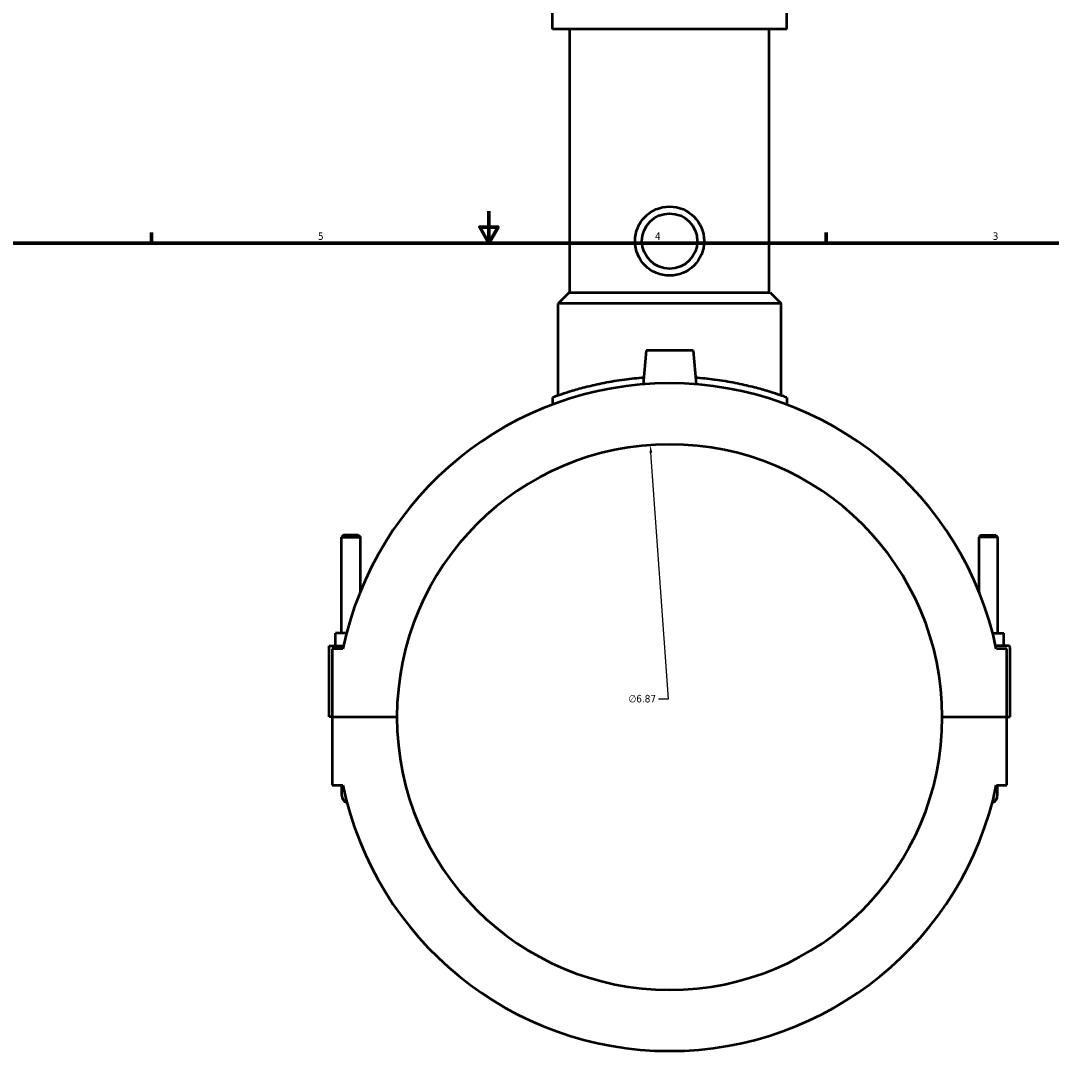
# Model space of a CAD drawing. Header units: inches. Extents: x -1.9 to 49.7, y -1.4 to 49.2.
# Tile 5 of 10: x 11.1 to 24.1, y 10.6 to 23.8. Entities that reach past the tile are written whole.
import ezdxf

# ---------------------------------------------------------------- set-up
doc = ezdxf.new("R2010")
doc.units = ezdxf.units.IN
doc.header["$MEASUREMENT"] = 0
for name, color, linetype, lineweight in [('Border (ANSI)', 7, 'Continuous', 70), ('Dimension (ANSI)', 7, 'Continuous', 25), ('Visible (ANSI)', 7, 'Continuous', 50)]:
    doc.layers.add(name, color=color, linetype=linetype, lineweight=lineweight)
doc.styles.add('Note Text (ANSI)', font='tahoma.ttf')
doc.dimstyles.new('Default (ANSI)', dxfattribs={"dimtxt": 0.094488, "dimasz": 0.098425, "dimexe": 0.125, "dimexo": 0.0625, "dimgap": 0.031496, "dimtad": 0, "dimtih": 1, "dimtoh": 1, "dimrnd": 1e-08, "dimzin": 4, "dimdsep": 46, "dimtxsty": 'Note Text (ANSI)', "dimcen": 0.09, "dimdle": 0.393701, "dimclrd": 256, "dimclre": 256, "dimclrt": 5, "dimadec": 0, "dimazin": 1, "dimtfac": 1, "dimtofl": 0, "dimtmove": 0, "dimatfit": 3, "dimfxl": 1, "dimtolj": 1, "dimtzin": 4, "dimlwd": -1, "dimlwe": -1, "dimarcsym": 0})

# ---------------------------------------------------------------- blocks, each defined once
blk = doc.blocks.new('Borders Default Border')
at = {"layer": 'Border (ANSI)'}
for p, q in [((12.75, 21), (12.75, 21.134)), ((21.25, 21), (21.25, 21.134))]:
    blk.add_line(p, q, dxfattribs=at)
at = {"layer": 'Border (ANSI)', "flags": 128}
for points in [[(17, 21.4), (17, 21), (16.885, 21.2), (17.115, 21.2), (17, 21)], [(0.5, 1), (0.5, 21), (33.5, 21), (33.5, 1), (0.5, 1)]]:
    blk.add_lwpolyline(points, dxfattribs=at)
at = {"layer": 'Border (ANSI)', "color": 5, "true_color": 0x0000ff, "char_height": 0.0945, "attachment_point": 7, "style": 'Note Text (ANSI)'}
for s, insert in [('5', (14.847, 21.038)), ('4', (19.092, 21.04)), ('3', (23.346, 21.038))]:
    blk.add_mtext(s, dxfattribs=dict(at, insert=insert))
blk = doc.blocks.new('*D7')
at = {"layer": 'Defpoints', "color": 0, "transparency": 16777216}
for p in [(19.034, 18.456), (19.518, 11.603)]:
    blk.add_point(p, dxfattribs=at)
at = {"layer": 'Dimension (ANSI)', "transparency": 16777216}
for p, q in [((19.26, 15.258), (19.041, 18.357)), ((19.135, 15.258), (19.26, 15.258))]:
    blk.add_line(p, q, dxfattribs=at)
blk.add_solid([(19.057, 18.359), (19.024, 18.356), (19.034, 18.456)], dxfattribs=at)
at = {"layer": 'Dimension (ANSI)', "color": 5, "transparency": 16777216, "insert": (18.759, 15.309), "char_height": 0.0945, "attachment_point": 1, "style": 'Note Text (ANSI)'}
blk.add_mtext('\\A1;∅6.87', dxfattribs=at)

msp = doc.modelspace()

# ---------------------------------------------------------------- linework, layer by layer
at = {"layer": 'Visible (ANSI)'}
for p, q in [((17.799, 23.6917), (17.799, 23.9008)), ((20.7531, 23.6917), (20.7531, 23.9008)), ((20.7531, 23.6917), (17.799, 23.6917)), ((18.0205, 20.3767), (18.0205, 23.6917)), ((20.5315, 20.3767), (20.5315, 23.6917)), ((18.0102, 20.3767), (17.8728, 20.2393)), ((18.0102, 20.3767), (20.5419, 20.3767)), ((20.5419, 20.3767), (20.6793, 20.2393)), ((20.6793, 20.2393), (17.8728, 20.2393)), ((17.8728, 19.08), (17.8728, 20.2393)), ((20.6793, 19.08), (20.6793, 20.2393)), ((18.9808, 19.6453), (18.9436, 19.2205)), ((19.5713, 19.6453), (18.9808, 19.6453)), ((19.5713, 19.6453), (19.6085, 19.2205)), ((17.799, 19.0536), (17.799, 18.9657)), ((20.7531, 19.0536), (20.7531, 18.9657)), ((15.1678, 17.3212), (15.1442, 17.2976)), ((15.1442, 17.2976), (15.3804, 17.2976)), ((15.1442, 16.0848), (15.1442, 17.2976)), ((15.3567, 17.3212), (15.1678, 17.3212)), ((15.3567, 17.3212), (15.3804, 17.2976)), ((15.3804, 16.6108), (15.3804, 17.2976)), ((23.1953, 17.3212), (23.1717, 17.2976)), ((23.4079, 17.2976), (23.1717, 17.2976)), ((23.1717, 17.2976), (23.1717, 16.6108)), ((23.1953, 17.3212), (23.3843, 17.3212)), ((23.3843, 17.3212), (23.4079, 17.2976)), ((23.4079, 17.2976), (23.4079, 16.0848)), ((15.0654, 15.9273), (15.0654, 16.0848)), ((15.2062, 16.0848), (15.0654, 16.0848)), ((23.3459, 16.0848), (23.4867, 16.0848)), ((23.4867, 15.9273), (23.4867, 16.0848)), ((14.9867, 15.9273), (15.1686, 15.9273)), ((14.9867, 15.0312), (14.9867, 15.9273)), ((15.1602, 15.888), (15.026, 15.888)), ((15.026, 15.888), (15.026, 15.0312)), ((23.5457, 15.9273), (23.3835, 15.9273)), ((23.526, 15.888), (23.3919, 15.888)), ((23.526, 15.0312), (23.526, 15.888)), ((23.5654, 15.0312), (23.5654, 15.9076)), ((15.026, 15.0312), (14.9867, 15.0312)), ((15.026, 15.0312), (15.841, 15.0312)), ((15.026, 15.0272), (15.026, 14.1704)), ((15.841, 15.0272), (15.026, 15.0272)), ((15.1442, 15.0272), (15.1442, 15.0312)), ((15.3804, 15.0272), (15.3804, 15.0312)), ((22.7111, 15.0312), (23.526, 15.0312)), ((23.526, 15.0272), (22.7111, 15.0272)), ((23.1717, 15.0312), (23.1717, 15.0272)), ((23.4079, 15.0312), (23.4079, 15.0272)), ((23.526, 15.0312), (23.5654, 15.0312)), ((23.526, 14.1704), (23.526, 15.0272)), ((15.026, 14.1704), (15.1602, 14.1704)), ((15.1442, 14.1704), (15.1442, 14.0523)), ((23.3919, 14.1704), (23.526, 14.1704)), ((23.4079, 14.0523), (23.4079, 14.1704))]:
    msp.add_line(p, q, dxfattribs=at)
for radius in [0.435, 0.348]:
    msp.add_circle((19.276, 21.0242), radius, dxfattribs=at)
for centre, radius, start, end in [((19.276, 15.0292), 4.2045, 11.7855, 168.2145), ((19.276, 15.0292), 3.435, 0.03283, 179.96717), ((23.5457, 15.9076), 0.0197, 0, 90), ((19.276, 15.0292), 3.435, 180.03283, 359.96717), ((19.276, 15.0292), 4.2045, 191.7855, 348.2145), ((15.2623, 14.0523), 0.1181, 180, 245.80531), ((23.2898, 14.0523), 0.1181, 294.19469, 0)]:
    msp.add_arc(centre, radius, start, end, dxfattribs=at)
for points, knots in [([(18.9509, 19.3038), (18.8685, 19.2975), (18.7871, 19.2889), (18.6178, 19.2663), (18.5309, 19.2517), (18.3703, 19.2202), (18.2967, 19.2033), (18.1664, 19.1706), (18.1052, 19.1535), (17.997, 19.1213), (17.9501, 19.1061), (17.8745, 19.0807), (17.8458, 19.0705), (17.808, 19.057), (17.799, 19.0536), (17.799, 19.0536)], [-4.8932112, -4.8932112, -4.8932112, -4.8932112, -4.2782793, -4.2782793, -3.5654864, -3.5654864, -2.8526936, -2.8526936, -2.1395202, -2.1395202, -1.4263468, -1.4263468, -0.7131734, -0.7131734, 0, 0, 0, 0]), ([(20.7531, 19.0536), (20.7531, 19.0536), (20.7441, 19.057), (20.7063, 19.0705), (20.6776, 19.0807), (20.602, 19.1061), (20.5551, 19.1213), (20.4469, 19.1535), (20.3856, 19.1706), (20.2554, 19.2033), (20.1817, 19.2202), (20.0212, 19.2517), (19.9343, 19.2663), (19.765, 19.2889), (19.6836, 19.2975), (19.6012, 19.3038)], [11.4077301, 11.4077301, 11.4077301, 11.4077301, 12.1209034, 12.1209034, 12.8340768, 12.8340768, 13.5472502, 13.5472502, 14.2604236, 14.2604236, 14.9732165, 14.9732165, 15.6860093, 15.6860093, 16.3009412, 16.3009412, 16.3009412, 16.3009412])]:
    msp.add_open_spline(points, degree=3, knots=knots, dxfattribs=at)

# ---------------------------------------------------------------- block references
msp.add_blockref('Borders Default Border', (0, 0))

# ---------------------------------------------------------------- dimensions: what is measured, and where the dimension line sits
at = {"layer": 'Dimension (ANSI)'}
dim = msp.add_diameter_dim_2p(p1=(19.5184, 11.6027), p2=(19.0337, 18.4557), dimstyle='Default (ANSI)', override={"dimgap": 0.031496, "dimdec": 2, "dimlfac": 1, "dimtol": 0, "dimlim": 0, "dimtp": 0, "dimtm": 0, "dimtdec": 2}, dxfattribs=at)
dim.commit()
dim.dimension.update_dxf_attribs({"geometry": '*D7', "text_midpoint": (18.9313, 15.2582), "dimtype": 163})

doc.saveas('drawing.dxf')
